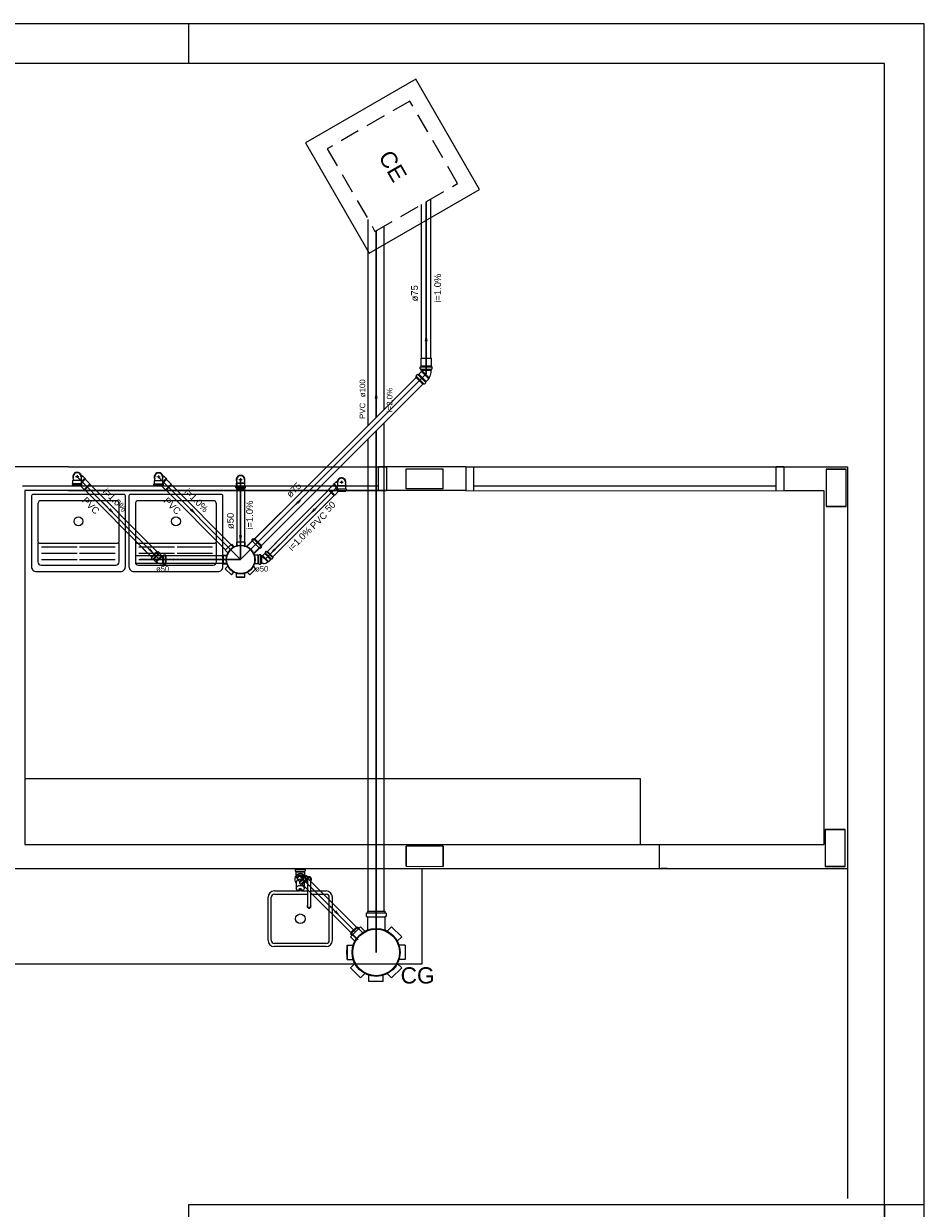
# Model space of a CAD drawing. Header units: millimetres. Extents: x 0 to 354, y 0 to 59.
# Tile 84 of 84: x 331 to 354, y 30 to 59. Entities that reach past the tile are written whole.
import ezdxf

# ---------------------------------------------------------------- set-up
doc = ezdxf.new("R2010")
doc.units = ezdxf.units.MM
doc.linetypes.add('DASHED', pattern=[0.75, 0.5, -0.25])
for name, color, linetype in [('A-SOLEIRA', 1, 'Continuous'), ('AR-COZ-MOB', 1, 'Continuous'), ('ESQUADRIAS', 2, 'Continuous')]:
    doc.layers.add(name, color=color, linetype=linetype)
for name, color, linetype, lineweight in [('CV-Sentido tubo', 32, 'Continuous', 20), ('CV-Seção tubo', 32, 'Continuous', 20), ('CV-Textos tubo', 1, 'Continuous', 20), ('CV-Tubos detalhe', 32, 'Continuous', 30), ('Simbolos', 3, 'Continuous', 20), ('Simbolos_int', 1, 'Continuous', 5), ('TQ-Sentido tubo', 32, 'Continuous', 20), ('TQ-Seção tubo', 32, 'Continuous', 20), ('TQ-Textos tubo', 1, 'Continuous', 20), ('TQ-Tubos detalhe', 32, 'Continuous', 30)]:
    doc.layers.add(name, color=color, linetype=linetype, lineweight=lineweight)
doc.styles.add('Arial', font='arial.ttf')
doc.styles.get("Standard").update_dxf_attribs({"font": 'arial.ttf'})
doc.dimstyles.get("Standard").update_dxf_attribs({"dimtxt": 0.18, "dimasz": 0.18, "dimexe": 0.18, "dimexo": 0.0625, "dimgap": 0.09, "dimtad": 0, "dimtih": 1, "dimtoh": 1, "dimdec": 4, "dimzin": 0, "dimdsep": 46, "dimtxsty": 'Standard', "dimcen": 0.09, "dimadec": 0, "dimazin": 0, "dimtfac": 1, "dimtdec": 4, "dimtofl": 0, "dimtmove": 0, "dimatfit": 3, "dimfxl": 1, "dimtolj": 1, "dimtzin": 0, "dimarcsym": 0})

# ---------------------------------------------------------------- blocks, each defined once
blk = doc.blocks.new('SAT13S_2')
at = {"linetype": 'ByBlock'}
blk.add_lwpolyline([(-26.5, -48.5), (26.5, -48.5, 0.414214), (29.5, -45.5), (29.5, -1, 0.414214), (28.5, 0), (-28.5, 0, 0.414214), (-29.5, -1), (-29.5, -45.5, 0.414214)], format="xyb", close=True, dxfattribs=at)
for points in [[(25.5, -27.69), (25.5, -6, 0.414214), (23.5, -4), (-23.5, -4, 0.414214), (-25.5, -6), (-25.5, -27.69)], [(-25.5, -27.84), (-25.5, -29.65, 0.414214), (-24.5, -30.65), (-23.25, -30.65), (23.1, -30.65), (24.5, -30.65, 0.414214), (25.5, -29.65), (25.5, -27.84)], [(-25.5, -30.5), (-25.5, -42.5, 0.414214), (-23.5, -44.5)], [(-23.5, -44.5), (23.5, -44.5, 0.414214), (25.5, -42.5), (25.5, -30.5, 0.414214)], [(-23.25, -33.03), (-0.9, -33.03, 0.414214)], [(-23.25, -37.03), (-0.9, -37.03, 0.414214)], [(0.75, -33.03), (23.1, -33.03, 0.414214)], [(0.75, -37.03), (23.1, -37.03, 0.414214)], [(-23.25, -41.03), (-0.9, -41.03, 0.414214)], [(0.75, -41.03), (23.1, -41.03, 0.414214)]]:
    blk.add_lwpolyline(points, format="xyb")
blk.add_circle((0, -17), 2.8)

msp = doc.modelspace()

# ---------------------------------------------------------------- linework, layer by layer
at = {"color": 1}
for p, q in [((335.6, 58.4), (335.6, 59.4)), ((332.5698, 48.2553), (330.8698, 48.2553)), ((332.5698, 48.2553), (330.8698, 48.2553)), ((332.5698, 48.2553), (340.5698, 48.2553)), ((342.5698, 48.2553), (340.3698, 48.2553)), ((340.3698, 47.6553), (340.3698, 48.2553)), ((340.5698, 48.2553), (340.5698, 47.6553)), ((341.0616, 48.2034), (341.9974, 48.2046)), ((341.0623, 47.6995), (341.0616, 48.2034)), ((341.998, 47.7007), (341.9974, 48.2046)), ((342.5698, 48.2512), (350.3698, 48.2553)), ((342.5698, 48.2512), (342.5698, 47.6512)), ((342.5698, 48.2512), (342.5698, 47.6512)), ((342.5698, 48.2512), (342.5698, 47.6512)), ((342.7698, 47.6512), (342.7698, 48.2512)), ((342.7698, 47.6512), (342.7698, 48.2512)), ((350.3698, 48.2553), (352.1698, 48.2553)), ((350.5698, 48.2553), (350.3698, 48.2553)), ((350.3698, 47.6553), (350.3698, 48.2553)), ((350.5698, 48.2553), (350.5698, 47.6553)), ((350.5698, 48.2553), (350.5698, 47.6553)), ((350.5698, 48.2553), (350.5698, 47.6553)), ((350.5698, 48.2553), (350.5698, 47.6553)), ((351.6298, 48.1953), (351.6286, 47.2595)), ((352.1336, 48.1946), (351.6298, 48.1953)), ((351.6298, 48.1953), (352.1336, 48.1946)), ((352.1324, 47.2589), (352.1336, 48.1946)), ((352.1698, 48.2553), (352.1698, 29.8553)), ((352.1698, 48.2553), (352.1698, 29.8553)), ((331.4182, 47.7753), (340.3698, 47.7753)), ((341.998, 47.7007), (341.0623, 47.6995)), ((342.7698, 47.7753), (350.3698, 47.7753)), ((342.5698, 47.6553), (331.4698, 47.6553)), ((331.4698, 47.6553), (331.4698, 38.7553)), ((332.5698, 47.6553), (340.5698, 47.6553)), ((342.5698, 47.6512), (350.5698, 47.6553)), ((350.5698, 47.6553), (351.5698, 47.6553)), ((351.5698, 47.6553), (351.5698, 38.7553)), ((351.6286, 47.2595), (352.1324, 47.2589)), ((352.1324, 47.2589), (351.6286, 47.2595)), ((331.4698, 38.7553), (347.6298, 38.7553)), ((341.0623, 38.711), (341.0616, 38.2071)), ((341.0616, 38.2071), (341.0623, 38.711)), ((341.998, 38.7098), (341.0623, 38.711)), ((341.9974, 38.2059), (341.998, 38.7098)), ((341.998, 38.7098), (341.9974, 38.2059)), ((330.8698, 38.1553), (347.6298, 38.1553)), ((341.0616, 38.2071), (341.9974, 38.2059)), ((353.1, 29.7), (354.1, 29.7))]:
    msp.add_line(p, q, dxfattribs=at)
at = {"color": 2}
msp.add_lwpolyline([(270, 59.4), (270, 0), (354.1, 0), (354.1, 59.4)], close=True, dxfattribs=at)
at = {"color": 6}
for points in [[(272.5, 58.4), (272.5, 1), (353.1, 1), (353.1, 58.4)], [(335.6, 1), (335.6, 29.7), (353.1, 29.7), (353.1, 1)]]:
    msp.add_lwpolyline(points, close=True, dxfattribs=at)
at = {"layer": 'A-SOLEIRA', "color": 1}
for p, q in [((351.6071, 39.1359), (351.6059, 38.2002)), ((352.111, 39.1353), (351.6071, 39.1359)), ((351.6071, 39.1359), (352.111, 39.1353)), ((352.1098, 38.1995), (352.111, 39.1353)), ((347.4298, 38.7553), (347.4298, 38.1553)), ((347.6298, 38.7553), (351.0298, 38.7553)), ((351.0298, 38.7553), (351.5698, 38.7553)), ((347.6298, 38.1553), (347.4698, 38.1553)), ((347.6298, 38.1553), (350.8298, 38.1553)), ((350.8298, 38.1553), (352.1698, 38.1553)), ((351.6059, 38.2002), (352.1098, 38.1995)), ((352.1098, 38.1995), (351.6059, 38.2002))]:
    msp.add_line(p, q, dxfattribs=at)
at = {"layer": 'AR-COZ-MOB'}
for p, q in [((338.3319, 37.8838), (338.3319, 37.8558)), ((338.6226, 37.9443), (338.4484, 37.9443)), ((338.4719, 37.8838), (338.4719, 37.8558)), ((338.5826, 37.8843), (338.5826, 37.2043)), ((338.6626, 37.8843), (338.6626, 37.2043)), ((337.7526, 37.5879), (338.3728, 37.5879)), ((338.3026, 37.8058), (338.3026, 37.6554)), ((338.4324, 37.5879), (338.5826, 37.5879)), ((338.5826, 37.8243), (338.4991, 37.8243)), ((338.5026, 37.8058), (338.5026, 37.6554)), ((338.6626, 37.5879), (339.0526, 37.5879)), ((337.5926, 36.3479), (337.5926, 37.4279)), ((337.6726, 36.3479), (337.6726, 37.4279)), ((337.7526, 37.5079), (338.5826, 37.5079)), ((338.6626, 37.5079), (339.0526, 37.5079)), ((339.1326, 36.3479), (339.1326, 37.4279)), ((339.2126, 36.3479), (339.2126, 37.4279)), ((339.0526, 36.2679), (337.7526, 36.2679)), ((339.0526, 36.1879), (337.7526, 36.1879))]:
    msp.add_line(p, q, dxfattribs=at)
msp.add_lwpolyline([(338.5026, 37.8058, 0.1332562), (338.4956, 37.8315, 0.1067563), (338.4733, 37.8558, 0.0828275), (338.4422, 37.8708, 0.0713517), (338.4026, 37.8765, 0.0713517), (338.363, 37.8708, 0.0828275), (338.3319, 37.8558, 0.1067563), (338.3095, 37.8315, 0.1332562), (338.3026, 37.8058, 0.1332562)], format="xyb", dxfattribs=at)
for points in [[(338.5026, 37.6554, -0.1332562), (338.4956, 37.6297, -0.1067563), (338.4733, 37.6054, -0.0828275), (338.4422, 37.5904, -0.0713517), (338.4026, 37.5847, -0.0713517), (338.363, 37.5904, -0.0828275), (338.3319, 37.6054, -0.1067563), (338.3095, 37.6297, -0.1332562), (338.3026, 37.6554, -0.1332562), (338.3095, 37.6811, -0.1067563), (338.3319, 37.7054, -0.0828275), (338.363, 37.7204, -0.0713517), (338.4026, 37.7261, -0.0713517), (338.4422, 37.7204, -0.0828275), (338.4733, 37.7054, -0.1067563), (338.4956, 37.6811, -0.1332562)], [(338.3726, 37.6254, -0.1332562), (338.3747, 37.6331, -0.1067563), (338.3814, 37.6404, -0.0828275), (338.3907, 37.6449, -0.0713517), (338.4026, 37.6466, -0.0713517), (338.4145, 37.6449, -0.0828275), (338.4238, 37.6404, -0.1067563), (338.4305, 37.6331, -0.1332562), (338.4326, 37.6254, -0.1332562), (338.4305, 37.6177, -0.1067563), (338.4238, 37.6104, -0.0828275), (338.4145, 37.6059, -0.0713517), (338.4026, 37.6042, -0.0713517), (338.3907, 37.6059, -0.0828275), (338.3814, 37.6104, -0.1067563), (338.3747, 37.6177, -0.1332562)]]:
    msp.add_lwpolyline(points, format="xyb", close=True, dxfattribs=at)
msp.add_circle((338.4026, 36.8879), 0.12, dxfattribs=at)
for centre, radius, start, end in [((338.4026, 37.8843), 0.14, 154.62307, 224.41531), ((338.4026, 37.8843), 0.14, 315.58469, 154.62307), ((338.4019, 37.8838), 0.07, 114.61998, 180), ((338.4019, 37.8838), 0.07, 0, 114.61998), ((338.6226, 37.8843), 0.06, 311.81031, 228.18969), ((338.6226, 37.8843), 0.04, 359.99979, 179.99979), ((337.7526, 37.4279), 0.16, 90, 180), ((339.0526, 37.4279), 0.16, 360, 90), ((337.7526, 37.4279), 0.08, 90, 180), ((339.0526, 37.4279), 0.08, 360, 90), ((338.6226, 37.2043), 0.05, 143.1301, 36.8699), ((338.6226, 37.2043), 0.04, 179.99988, 359.99988), ((337.7526, 36.3479), 0.16, 180, 270), ((337.7526, 36.3479), 0.08, 180, 270), ((339.0526, 36.3479), 0.08, 270, 360), ((339.0526, 36.3479), 0.16, 270, 360), ((339.0526, 36.3479), 0.08, 270, 360)]:
    msp.add_arc(centre, radius, start, end, dxfattribs=at)
at = {"layer": 'CV-Seção tubo'}
for p, q in [((341.45, 50.9869), (341.45, 54.8515)), ((341.69, 50.9869), (341.69, 54.99)), ((337.2649, 46.4543), (341.3304, 50.52)), ((337.4347, 46.2851), (341.5006, 50.3501)), ((337.9112, 47.102), (337.0514, 46.241)), ((338.0812, 46.9319), (337.2214, 46.0709)), ((334.4437, 46.2039), (334.6581, 45.9898)), ((334.5795, 46.3402), (334.7938, 46.1261)), ((337.7914, 46.341), (337.577, 46.1269)), ((337.9271, 46.2047), (337.7128, 45.9906)), ((334.5723, 45.9207), (336.901, 45.9207)), ((338.5914, 37.9007), (339.8638, 36.6301)), ((338.4496, 37.7591), (339.8562, 36.3545))]:
    msp.add_line(p, q, dxfattribs=at)
at = {"layer": 'CV-Tubos detalhe'}
for p, q in [((341.57, 50.5897), (341.57, 54.9207)), ((336.9018, 45.9215), (341.57, 50.5897)), ((338.1598, 47.1795), (336.901, 45.9207)), ((334.2871, 46.4967), (334.8631, 45.9207)), ((338.0838, 46.4975), (337.5078, 45.9215)), ((338.3851, 37.9663), (339.7925, 36.5588))]:
    msp.add_line(p, q, dxfattribs=at)
at = {"layer": 'ESQUADRIAS'}
for p, q in [((331.4698, 40.4167), (346.9534, 40.4167)), ((346.9534, 40.4167), (346.9534, 38.7553)), ((341.4698, 35.7562), (341.4698, 38.1553)), ((330.8698, 35.7562), (341.4698, 35.7562))]:
    msp.add_line(p, q, dxfattribs=at)
at = {"layer": 'Simbolos'}
for p, q in [((341.4392, 50.7997), (341.4392, 50.9869)), ((341.7008, 50.7997), (341.7008, 50.9869)), ((341.4176, 50.7229), (341.4176, 50.7649)), ((341.4212, 50.7697), (341.4344, 50.7709)), ((341.4212, 50.7181), (341.4356, 50.7145)), ((341.4392, 50.7985), (341.4392, 50.7997)), ((341.4392, 50.7757), (341.4392, 50.7985)), ((341.4392, 50.6893), (341.4392, 50.7097)), ((341.4392, 50.6893), (341.7008, 50.6893)), ((341.4487, 50.6497), (341.4487, 50.6893)), ((341.6922, 50.6293), (341.6913, 50.6893)), ((341.7008, 50.7985), (341.7008, 50.7997)), ((341.7008, 50.7757), (341.7008, 50.7985)), ((341.7008, 50.6893), (341.7008, 50.7097)), ((341.7188, 50.7181), (341.7044, 50.7145)), ((341.7188, 50.7697), (341.7056, 50.7709)), ((341.7224, 50.7229), (341.7224, 50.7649)), ((341.3061, 50.5105), (341.3205, 50.5249)), ((341.4911, 50.3257), (341.3061, 50.5105)), ((341.3138, 50.5441), (341.3214, 50.5309)), ((341.3147, 50.5501), (341.3443, 50.5801)), ((341.3503, 50.5801), (341.3604, 50.5717)), ((341.3672, 50.5717), (341.3833, 50.5885)), ((341.3833, 50.5885), (341.441, 50.6461)), ((341.441, 50.6461), (341.4435, 50.6449)), ((341.5302, 50.3341), (341.5598, 50.3641)), ((341.5521, 50.3869), (341.5683, 50.4025)), ((341.5607, 50.3701), (341.5521, 50.3797)), ((341.5683, 50.4025), (341.6261, 50.4613)), ((341.6252, 50.4733), (341.6336, 50.4817)), ((341.6261, 50.4613), (341.6252, 50.4733)), ((341.6336, 50.4817), (341.6396, 50.4781)), ((341.6396, 50.4781), (341.649, 50.4865)), ((341.6447, 50.4925), (341.649, 50.4865)), ((341.4911, 50.3257), (341.5056, 50.3401)), ((341.5242, 50.3329), (341.5115, 50.3413)), ((332.6904, 48.0069), (332.6903, 47.9601)), ((332.8884, 48.0064), (332.8883, 47.9596)), ((332.8921, 48.0436), (332.9196, 48.0159)), ((332.928, 48.0159), (332.9196, 48.0159)), ((332.9783, 47.9653), (332.928, 48.0159)), ((334.7389, 47.9988), (334.7388, 47.952)), ((334.9369, 47.9983), (334.9368, 47.9515)), ((334.9406, 48.0355), (334.9681, 48.0078)), ((334.9765, 48.0078), (334.9681, 48.0078)), ((335.0268, 47.9573), (334.9765, 48.0078)), ((332.6683, 47.8077), (332.6684, 47.8305)), ((332.6719, 47.8029), (332.6791, 47.8005)), ((332.6732, 47.8353), (332.6792, 47.8353)), ((332.6826, 47.7813), (332.6827, 47.7957)), ((332.895, 47.7808), (332.6826, 47.7813)), ((332.6828, 47.8401), (332.683, 47.9085)), ((332.683, 47.9085), (332.6902, 47.9157)), ((332.6903, 47.9601), (332.6902, 47.9157)), ((332.9914, 47.9438), (332.8471, 47.8)), ((332.8471, 47.8), (332.962, 47.6843)), ((332.8883, 47.9596), (332.8882, 47.9152)), ((332.8954, 47.9079), (332.8882, 47.9152)), ((332.895, 47.7808), (332.8951, 47.7952)), ((332.9987, 47.9509), (332.8952, 47.8479)), ((332.8952, 47.8395), (332.8954, 47.9079)), ((332.9059, 47.8023), (332.8987, 47.7999)), ((332.9048, 47.8347), (332.8988, 47.8347)), ((332.9095, 47.8071), (332.9096, 47.8299)), ((332.962, 47.6843), (332.9812, 47.6732)), ((332.9855, 47.9653), (332.9783, 47.9653)), ((332.9987, 47.9509), (332.9855, 47.9653)), ((332.9914, 47.9438), (333.1063, 47.8282)), ((333.1063, 47.8282), (333.1171, 47.8086)), ((334.7168, 47.7997), (334.7168, 47.8225)), ((334.7204, 47.7949), (334.7275, 47.7925)), ((334.7216, 47.8273), (334.7276, 47.8273)), ((334.7311, 47.7732), (334.7311, 47.7876)), ((334.9435, 47.7727), (334.7311, 47.7732)), ((334.7312, 47.832), (334.7314, 47.9004)), ((334.7314, 47.9004), (334.7386, 47.9076)), ((334.7388, 47.952), (334.7386, 47.9076)), ((335.0399, 47.9358), (334.8955, 47.7919)), ((334.8955, 47.7919), (335.0104, 47.6762)), ((334.9368, 47.9515), (334.9366, 47.9071)), ((334.9438, 47.8999), (334.9366, 47.9071)), ((334.9435, 47.7727), (334.9435, 47.7871)), ((334.9436, 47.8315), (334.9438, 47.8999)), ((335.0471, 47.9428), (334.9437, 47.8399)), ((334.9544, 47.7943), (334.9471, 47.7919)), ((334.9532, 47.8267), (334.9472, 47.8267)), ((334.958, 47.7991), (334.958, 47.8219)), ((335.0104, 47.6762), (335.0296, 47.6651)), ((335.034, 47.9573), (335.0268, 47.9573)), ((335.0471, 47.9428), (335.034, 47.9573)), ((335.0399, 47.9358), (335.1548, 47.8201)), ((335.1548, 47.8201), (335.1656, 47.8006)), ((336.7792, 47.732), (336.7793, 47.7548)), ((336.7828, 47.7272), (336.79, 47.7248)), ((336.7841, 47.7596), (336.7901, 47.7596)), ((336.7936, 47.7056), (336.7936, 47.72)), ((337.006, 47.7051), (336.7936, 47.7056)), ((336.7937, 47.7644), (336.7939, 47.8328)), ((336.7939, 47.8328), (336.8011, 47.84)), ((336.7982, 47.8399), (336.7977, 47.6768)), ((336.7977, 47.6768), (336.8034, 47.6555)), ((337.002, 47.8395), (336.7982, 47.8399)), ((336.8012, 47.8844), (336.8011, 47.84)), ((336.8014, 47.9312), (336.8012, 47.8844)), ((337.002, 47.8395), (336.8662, 47.8398)), ((337.0015, 47.6765), (336.9953, 47.6551)), ((336.9992, 47.8839), (336.9991, 47.8395)), ((337.0063, 47.8322), (336.9991, 47.8395)), ((336.9994, 47.9307), (336.9992, 47.8839)), ((337.002, 47.8395), (337.0015, 47.6765)), ((337.006, 47.7051), (337.006, 47.7195)), ((337.0061, 47.7638), (337.0063, 47.8322)), ((337.0168, 47.7266), (337.0096, 47.7242)), ((337.0157, 47.759), (337.0097, 47.759)), ((337.0204, 47.7314), (337.0205, 47.7542)), ((339.1239, 47.6887), (339.1131, 47.6692)), ((339.2388, 47.8044), (339.1239, 47.6887)), ((339.2316, 47.8115), (339.2447, 47.8259)), ((339.2316, 47.8115), (339.335, 47.7085)), ((339.2388, 47.8044), (339.3832, 47.6605)), ((339.2447, 47.8259), (339.2519, 47.8259)), ((339.2519, 47.8259), (339.3022, 47.8765)), ((339.3022, 47.8765), (339.3106, 47.8765)), ((339.3381, 47.9041), (339.3106, 47.8765)), ((339.3207, 47.6677), (339.3207, 47.6905)), ((339.3255, 47.6953), (339.3315, 47.6953)), ((339.3349, 47.7685), (339.3421, 47.7758)), ((339.335, 47.7001), (339.3349, 47.7685)), ((339.3418, 47.867), (339.3419, 47.8202)), ((339.3419, 47.8202), (339.3421, 47.7758)), ((339.5398, 47.8675), (339.5399, 47.8207)), ((339.5399, 47.8207), (339.5401, 47.7763)), ((339.5473, 47.7691), (339.5401, 47.7763)), ((339.5474, 47.7007), (339.5473, 47.7691)), ((339.5571, 47.6959), (339.5511, 47.6959)), ((339.5619, 47.6683), (339.5619, 47.6911)), ((339.2682, 47.5449), (339.2491, 47.5338)), ((339.3832, 47.6605), (339.2682, 47.5449)), ((339.3243, 47.6629), (339.3316, 47.6605)), ((339.3352, 47.6413), (339.3352, 47.6557)), ((339.3352, 47.6413), (339.5476, 47.6419)), ((339.5476, 47.6419), (339.5476, 47.6563)), ((339.5583, 47.6635), (339.5512, 47.6611)), ((336.6678, 46.3079), (336.5154, 46.1555)), ((336.6678, 46.3079), (336.7338, 46.2419)), ((336.7938, 46.3607), (336.7938, 46.2671)), ((337.0098, 46.3607), (336.7938, 46.3607)), ((337.0098, 46.3607), (337.0098, 46.2671)), ((337.1877, 46.3924), (337.0477, 46.2524)), ((337.1792, 46.4094), (337.1877, 46.3992)), ((337.2098, 46.445), (337.1801, 46.4153)), ((337.2157, 46.4459), (337.2285, 46.4382)), ((337.3727, 46.2074), (337.2327, 46.0674)), ((337.2488, 46.4535), (337.2344, 46.4391)), ((337.4338, 46.2685), (337.2488, 46.4535)), ((337.3897, 46.1989), (337.3795, 46.2074)), ((337.4253, 46.2295), (337.3956, 46.1998)), ((337.4262, 46.2354), (337.4185, 46.2482)), ((337.4338, 46.2685), (337.4194, 46.2541)), ((334.6519, 45.984), (334.7999, 46.1319)), ((334.6519, 45.984), (334.6635, 45.9725)), ((334.6581, 45.9572), (334.6642, 45.9677)), ((334.6587, 45.9524), (334.6825, 45.9284)), ((334.6872, 45.9284), (334.6954, 45.9351)), ((334.7008, 45.9351), (334.7137, 45.9216)), ((334.7137, 45.9216), (334.7599, 45.8756)), ((334.7999, 46.1319), (334.8115, 46.1204)), ((334.8264, 46.1261), (334.8162, 46.1194)), ((334.8312, 46.1252), (334.8549, 46.1012)), ((334.8556, 46.0964), (334.8488, 46.0887)), ((334.8488, 46.0829), (334.8617, 46.0704)), ((334.8617, 46.0704), (334.9079, 46.0234)), ((334.9079, 46.0234), (334.9072, 46.0215)), ((334.9113, 46.0176), (334.9425, 46.0176)), ((334.9425, 45.816), (334.9425, 46.0253)), ((334.9425, 46.0253), (334.9588, 46.0253)), ((334.9655, 46.0397), (334.9626, 46.0282)), ((334.9694, 46.0426), (335.003, 46.0426)), ((335.0068, 46.0397), (335.0078, 46.0292)), ((335.0116, 46.0253), (335.0298, 46.0253)), ((336.4626, 46.0295), (336.4626, 45.8135)), ((336.4626, 46.0295), (336.5562, 46.0295)), ((336.5154, 46.1555), (336.5814, 46.0895)), ((337.341, 46.0295), (337.2474, 46.0295)), ((337.341, 46.0261), (337.34, 46.0261)), ((337.341, 46.0295), (337.341, 45.8135)), ((337.3592, 46.0261), (337.341, 46.0261)), ((337.364, 46.0405), (337.3631, 46.0299)), ((337.4015, 46.0434), (337.3679, 46.0434)), ((337.4053, 46.0405), (337.4082, 46.029)), ((337.4283, 46.0261), (337.412, 46.0261)), ((337.4283, 45.8168), (337.4283, 46.0261)), ((337.4596, 46.0184), (337.4283, 46.0184)), ((337.5091, 46.0712), (337.463, 46.0242)), ((337.463, 46.0242), (337.4636, 46.0223)), ((337.522, 46.0837), (337.5091, 46.0712)), ((337.5152, 46.0971), (337.522, 46.0895)), ((337.5397, 46.1259), (337.5159, 46.1019)), ((337.5444, 46.1269), (337.5546, 46.1202)), ((337.5709, 46.1327), (337.5593, 46.1211)), ((337.7189, 45.9848), (337.5709, 46.1327)), ((337.6571, 45.9224), (337.6109, 45.8763)), ((337.67, 45.9359), (337.6571, 45.9224)), ((337.6836, 45.9291), (337.6754, 45.9359)), ((337.7121, 45.9531), (337.6883, 45.9291)), ((337.7128, 45.9579), (337.7067, 45.9685)), ((337.7189, 45.9848), (337.7073, 45.9733)), ((334.7599, 45.8756), (334.7701, 45.8765)), ((334.7701, 45.8765), (334.7769, 45.8698)), ((334.7769, 45.8698), (334.7735, 45.865)), ((334.7735, 45.865), (334.7809, 45.8573)), ((334.7857, 45.8612), (334.7809, 45.8573)), ((334.8943, 45.8228), (334.9425, 45.8237)), ((334.9425, 45.816), (334.9588, 45.816)), ((334.9655, 45.8016), (334.9626, 45.8132)), ((334.9694, 45.7988), (335.003, 45.7988)), ((335.0068, 45.8016), (335.0078, 45.8122)), ((335.0116, 45.816), (335.0298, 45.816)), ((335.0298, 45.816), (335.0308, 45.816)), ((336.4626, 45.8135), (336.5562, 45.8135)), ((336.5154, 45.6875), (336.5814, 45.7535)), ((336.5154, 45.6875), (336.6678, 45.5351)), ((336.6678, 45.5351), (336.7338, 45.6011)), ((337.1358, 45.5351), (337.0698, 45.6011)), ((337.1358, 45.5351), (337.2882, 45.6875)), ((337.2882, 45.6875), (337.2222, 45.7535)), ((337.341, 45.8135), (337.2474, 45.8135)), ((337.341, 45.8168), (337.34, 45.8168)), ((337.3592, 45.8168), (337.341, 45.8168)), ((337.364, 45.8024), (337.3631, 45.813)), ((337.4015, 45.7995), (337.3679, 45.7995)), ((337.4053, 45.8024), (337.4082, 45.8139)), ((337.4283, 45.8168), (337.412, 45.8168)), ((337.4765, 45.8235), (337.4283, 45.8245)), ((337.5851, 45.8619), (337.5899, 45.8581)), ((337.5974, 45.8658), (337.5899, 45.8581)), ((337.6008, 45.8773), (337.594, 45.8706)), ((337.594, 45.8706), (337.5974, 45.8658)), ((337.6109, 45.8763), (337.6008, 45.8773)), ((336.7938, 45.4823), (336.7938, 45.5759)), ((336.7938, 45.4823), (337.0098, 45.4823)), ((337.0098, 45.4823), (336.7938, 45.4823)), ((337.0098, 45.4823), (337.0098, 45.5759)), ((338.2891, 38.1553), (338.5071, 38.1553)), ((338.2891, 38.1553), (338.2891, 38.1383)), ((338.5071, 38.1553), (338.5071, 38.1383)), ((338.2711, 38.1273), (338.2711, 38.0923)), ((338.2741, 38.1313), (338.2861, 38.1343)), ((338.2741, 38.0883), (338.2851, 38.0873)), ((338.2891, 38.0833), (338.2891, 38.0643)), ((338.2891, 38.0643), (338.2891, 37.9963)), ((338.2891, 37.9963), (338.2971, 37.9893)), ((338.2971, 37.9793), (338.2911, 37.9783)), ((338.2911, 37.9783), (338.2911, 37.9673)), ((338.2971, 37.9663), (338.2911, 37.9673)), ((338.2971, 37.9893), (338.2971, 37.9793)), ((338.3491, 37.8583), (338.3851, 37.8233)), ((338.3795, 37.8173), (338.5336, 37.9723)), ((338.5071, 37.9963), (338.5051, 37.9953)), ((338.5051, 37.9893), (338.5281, 37.9663)), ((338.5071, 38.0833), (338.5071, 38.0643)), ((338.5071, 38.0643), (338.5071, 37.9963)), ((338.5221, 38.1313), (338.5101, 38.1343)), ((338.5221, 38.0883), (338.5111, 38.0873)), ((338.5251, 38.1273), (338.5251, 38.0923)), ((338.5336, 37.9723), (338.5457, 37.9603)), ((338.5612, 37.9653), (338.5506, 37.9593)), ((338.5662, 37.9643), (338.5909, 37.9403)), ((338.5916, 37.9353), (338.5845, 37.9263)), ((338.5845, 37.9213), (338.598, 37.9073)), ((338.598, 37.9073), (338.5987, 37.9073)), ((338.3795, 37.8173), (338.3915, 37.8053)), ((338.3858, 37.7903), (338.3922, 37.8003)), ((338.3866, 37.7853), (338.4113, 37.7603)), ((338.4163, 37.7593), (338.4247, 37.7673)), ((338.4304, 37.7673), (338.4438, 37.7533)), ((338.4438, 37.7533), (338.4445, 37.7523)), ((340.0555, 37.0218), (340.0555, 36.9518)), ((340.0615, 37.0298), (340.0855, 37.0358)), ((340.0915, 37.0778), (340.5275, 37.0778)), ((340.0915, 37.0778), (340.0915, 37.0438)), ((340.5275, 37.0778), (340.5275, 37.0438)), ((340.5575, 37.0298), (340.5335, 37.0358)), ((340.5635, 37.0218), (340.5635, 36.9518)), ((339.6655, 36.4318), (339.9195, 36.6858)), ((339.8208, 36.6847), (339.6666, 36.5305)), ((339.8208, 36.6847), (339.8328, 36.6726)), ((339.8484, 36.6783), (339.8378, 36.6719)), ((339.8533, 36.6776), (339.8781, 36.6528)), ((339.8788, 36.6479), (339.8717, 36.6394)), ((339.9195, 36.6858), (340.0295, 36.5758)), ((340.0615, 36.9438), (340.0835, 36.9418)), ((340.0915, 36.9338), (340.0915, 36.6038)), ((340.5275, 36.9338), (340.5275, 36.6038)), ((340.5575, 36.9438), (340.5355, 36.9418)), ((340.6995, 36.6858), (340.5895, 36.5758)), ((340.6995, 36.6858), (340.9535, 36.4318)), ((339.6655, 36.4318), (339.7755, 36.3218)), ((339.6666, 36.5305), (339.6787, 36.5185)), ((339.673, 36.5029), (339.6794, 36.5135)), ((339.6737, 36.498), (339.6985, 36.4732)), ((339.7034, 36.4725), (339.7119, 36.4796)), ((339.7176, 36.4796), (339.8342, 36.3629)), ((339.8717, 36.6338), (339.9884, 36.5171)), ((340.9535, 36.4318), (340.8435, 36.3218)), ((339.5775, 35.8618), (339.5761, 36.1065)), ((339.5775, 36.2218), (339.7335, 36.2218)), ((339.5775, 35.8618), (339.5775, 36.2218)), ((339.5775, 36.2218), (339.5775, 35.8618)), ((341.0415, 36.2218), (340.8855, 36.2218)), ((341.0415, 36.2218), (341.0415, 35.8618)), ((339.5775, 35.8618), (339.7335, 35.8618)), ((339.6655, 35.6518), (339.7755, 35.7618)), ((340.9535, 35.6518), (340.8435, 35.7618)), ((341.0415, 35.8618), (340.8855, 35.8618)), ((339.9195, 35.3978), (339.6655, 35.6518)), ((339.9195, 35.3978), (340.0295, 35.5078)), ((340.1295, 35.3098), (340.1295, 35.4658)), ((340.4895, 35.3098), (340.4895, 35.4658)), ((340.6995, 35.3978), (340.5895, 35.5078)), ((340.9535, 35.6518), (340.6995, 35.3978)), ((340.4895, 35.3098), (340.1295, 35.3098))]:
    msp.add_line(p, q, dxfattribs=at)
at = {"layer": 'Simbolos', "linetype": 'Continuous'}
msp.add_lwpolyline([(338.5366, 56.4014), (340.1371, 53.6293), (342.9093, 55.2298), (341.3088, 58.0019), (338.5366, 56.4014)], close=True, dxfattribs=at)
at = {"layer": 'Simbolos'}
for centre, radius in [((336.9018, 45.9215), 0.3624), ((340.3095, 36.0418), 0.604)]:
    msp.add_circle(centre, radius, dxfattribs=at)
for centre, radius, start, end in [((341.4224, 50.7649), 0.0048, 95, 180), ((341.4224, 50.7229), 0.0048, 180, 255), ((341.4344, 50.7757), 0.0048, 275, 360), ((341.4344, 50.7097), 0.0048, 360, 75), ((341.7056, 50.7757), 0.0048, 180, 264.99999), ((341.7056, 50.7097), 0.0048, 105, 180), ((341.7176, 50.7649), 0.0048, 360, 85), ((341.7176, 50.7229), 0.0048, 285, 360), ((341.318, 50.5465), 0.0048, 135, 210.0001), ((341.3172, 50.5285), 0.0048, 315, 30), ((341.3477, 50.5765), 0.0048, 50, 135), ((341.3639, 50.5753), 0.0048, 229.9999, 315), ((341.4435, 50.6497), 0.0048, 269.99999, 360), ((341.5556, 50.3833), 0.0048, 135, 220.0001), ((341.5565, 50.3677), 0.0048, 315, 40), ((341.4648, 50.6305), 0.2271, 322.602, 359.556), ((341.5089, 50.3365), 0.0048, 60, 135), ((341.5267, 50.3377), 0.0048, 239.9999, 315), ((332.79, 48.0066), 0.0988, 359.85355, 179.85361), ((334.8385, 47.9986), 0.0988, 359.85355, 179.85361), ((336.901, 47.9309), 0.0988, 359.85355, 179.85361), ((332.6731, 47.8077), 0.0048, 179.85361, 254.85361), ((332.6732, 47.8305), 0.0048, 94.85361, 179.85361), ((332.678, 47.8401), 0.0048, 274.85371, 359.85355), ((332.6779, 47.7957), 0.0048, 359.85355, 74.85361), ((332.8999, 47.7951), 0.0048, 104.85361, 179.85361), ((332.9, 47.8395), 0.0048, 179.85361, 264.85371), ((332.9048, 47.8299), 0.0048, 359.85355, 84.85361), ((332.9047, 47.8071), 0.0048, 284.85371, 359.85355), ((334.7216, 47.8225), 0.0048, 94.85361, 179.85361), ((334.7216, 47.7997), 0.0048, 179.85361, 254.85361), ((334.7264, 47.8321), 0.0048, 274.85371, 359.85355), ((334.7263, 47.7877), 0.0048, 359.85355, 74.85361), ((334.9483, 47.7871), 0.0048, 104.85361, 179.85361), ((334.9484, 47.8315), 0.0048, 179.85361, 264.85371), ((334.9532, 47.8219), 0.0048, 359.85355, 84.85361), ((334.9532, 47.7991), 0.0048, 284.85371, 359.85355), ((336.784, 47.732), 0.0048, 179.85361, 254.85361), ((336.7841, 47.7548), 0.0048, 94.85361, 179.85361), ((336.7889, 47.7644), 0.0048, 274.85371, 359.85355), ((336.7888, 47.72), 0.0048, 359.85355, 74.85361), ((337.0108, 47.7194), 0.0048, 104.85361, 179.85361), ((337.0109, 47.7638), 0.0048, 179.85361, 264.85371), ((337.0157, 47.7542), 0.0048, 359.85355, 84.85361), ((337.0156, 47.7314), 0.0048, 284.85371, 359.85355), ((339.3255, 47.6905), 0.0048, 95.14639, 180.14645), ((339.3302, 47.7001), 0.0048, 275.14629, 0.14639), ((339.4402, 47.8672), 0.0988, 0.14639, 180.14645), ((339.5522, 47.7007), 0.0048, 180.14645, 265.14629), ((339.5571, 47.6911), 0.0048, 0.14639, 85.14639), ((339.3255, 47.6677), 0.0048, 180.14645, 255.14629), ((339.3304, 47.6557), 0.0048, 0.14639, 75.14639), ((339.5524, 47.6563), 0.0048, 105.14639, 180.14645), ((339.5571, 47.6683), 0.0048, 285.14639, 0.14639), ((337.1835, 46.4119), 0.0048, 135, 220), ((337.1843, 46.3958), 0.0048, 315, 40), ((337.2132, 46.4416), 0.0048, 60, 135), ((337.231, 46.4425), 0.0048, 240, 315), ((337.3761, 46.204), 0.0048, 50, 135), ((337.3922, 46.2032), 0.0048, 230, 315), ((337.4228, 46.2507), 0.0048, 135, 210), ((337.4219, 46.2329), 0.0048, 315, 30), ((334.6614, 45.9552), 0.00384, 149.9996, 225), ((334.6608, 45.9696), 0.00384, 330, 45), ((334.6852, 45.9312), 0.00384, 225, 310), ((334.6981, 45.9322), 0.00384, 45, 129.9996), ((334.8142, 46.1232), 0.00384, 225, 300), ((334.8284, 46.1223), 0.00384, 45, 119.9996), ((334.8515, 46.0858), 0.00384, 139.9996, 225), ((334.8522, 46.0983), 0.00384, 320, 45), ((334.9113, 46.0215), 0.00384, 179.9996, 270), ((334.9588, 46.0292), 0.00384, 270, 345), ((334.9694, 46.0388), 0.00384, 90, 165), ((335.003, 46.0388), 0.00384, 5, 90), ((335.0116, 46.0292), 0.00384, 185, 270), ((337.3592, 46.0299), 0.00384, 270, 355), ((337.3679, 46.0395), 0.00384, 90, 175), ((337.4015, 46.0395), 0.00384, 15, 90), ((337.412, 46.0299), 0.00384, 195, 270), ((337.4596, 46.0223), 0.00384, 270, 0.0004), ((337.5186, 46.0991), 0.00384, 135, 220), ((337.5193, 46.0866), 0.00384, 315, 40.0004), ((337.5424, 46.1231), 0.00384, 60.0004, 135), ((337.5566, 46.124), 0.00384, 240, 315), ((337.6727, 45.933), 0.00384, 50.0004, 135), ((337.6856, 45.932), 0.00384, 230, 315), ((337.71, 45.9704), 0.00384, 135, 210), ((337.7094, 45.956), 0.00384, 315, 30.0004), ((334.8957, 46.0052), 0.1817, 232.602, 269.555), ((334.9588, 45.8122), 0.00384, 15, 90), ((334.9694, 45.8026), 0.00384, 195, 270), ((335.003, 45.8026), 0.00384, 270, 355), ((335.0116, 45.8122), 0.00384, 90, 175), ((337.3592, 45.813), 0.00384, 5, 90), ((337.3679, 45.8034), 0.00384, 185, 270), ((337.4015, 45.8034), 0.00384, 270, 345), ((337.412, 45.813), 0.00384, 90, 165), ((337.4752, 46.0059), 0.1817, 270.445, 307.398), ((338.2851, 38.1383), 0.004, 285, 0), ((338.5111, 38.1383), 0.004, 180, 255), ((338.2751, 38.1273), 0.004, 105, 180), ((338.2751, 38.0923), 0.004, 180, 265), ((338.2851, 38.0833), 0.004, 0, 85), ((338.4841, 37.9913), 0.1893, 187.6023, 224.556), ((338.5081, 37.9923), 0.004, 135, 225), ((338.5111, 38.0833), 0.004, 95, 180), ((338.5211, 38.0923), 0.004, 275, 0), ((338.5211, 38.1273), 0.004, 0, 75), ((338.5485, 37.9623), 0.004, 225, 300), ((338.5633, 37.9623), 0.004, 45, 119.9996), ((338.5874, 37.9233), 0.004, 139.9996, 225), ((338.5881, 37.9373), 0.004, 320, 45), ((338.3894, 37.7883), 0.004, 149.9996, 225), ((338.3887, 37.8033), 0.004, 330, 45), ((338.4141, 37.7633), 0.004, 225, 310), ((338.4276, 37.7643), 0.004, 45, 129.9996), ((340.0635, 37.0218), 0.008, 105, 180), ((340.0635, 36.9518), 0.008, 180, 265), ((340.0835, 37.0438), 0.008, 285, 0), ((340.5355, 37.0438), 0.008, 180, 255), ((340.5555, 36.9518), 0.008, 275, 0), ((340.5555, 37.0218), 0.008, 0, 75), ((339.8356, 36.6755), 0.004, 225, 300), ((339.8505, 36.6748), 0.004, 45, 120), ((339.8752, 36.65), 0.004, 320, 45), ((340.0835, 36.9338), 0.008, 0, 85), ((340.5355, 36.9338), 0.008, 95, 180), ((339.6765, 36.5008), 0.004, 150, 225), ((339.6758, 36.5157), 0.004, 330, 45), ((339.7013, 36.4761), 0.004, 225, 310), ((339.7147, 36.4768), 0.004, 45, 130), ((339.8745, 36.6366), 0.004, 140, 225)]:
    msp.add_arc(centre, radius, start, end, dxfattribs=at)
at = {"layer": 'Simbolos_int'}
for p, q in [((341.4392, 50.9869), (341.7008, 50.9869)), ((341.4392, 50.7985), (341.7008, 50.7985)), ((341.4392, 50.7721), (341.7008, 50.7721)), ((341.4392, 50.7133), (341.7008, 50.7133)), ((341.6336, 50.4817), (341.4479, 50.6677)), ((341.6447, 50.4925), (341.4487, 50.6893)), ((341.4487, 50.6893), (341.6913, 50.6893)), ((341.5081, 50.3425), (341.3231, 50.5273)), ((341.5488, 50.3833), (341.3639, 50.5681)), ((341.5683, 50.4025), (341.3833, 50.5885)), ((341.6252, 50.4733), (341.4487, 50.6497)), ((332.8296, 48.0065), (332.7468, 48.0067)), ((332.7901, 48.045), (332.7899, 47.9754)), ((332.9196, 48.0159), (332.898, 47.9943)), ((334.8781, 47.9985), (334.7953, 47.9987)), ((334.8386, 48.037), (334.8384, 47.9674)), ((334.9681, 48.0078), (334.9464, 47.9863)), ((332.6827, 47.8005), (332.8951, 47.8)), ((332.6828, 47.8365), (332.8952, 47.8359)), ((332.6902, 47.9157), (332.8882, 47.9152)), ((332.9783, 47.9653), (332.8953, 47.8815)), ((333.1063, 47.8282), (332.962, 47.6843)), ((333.1171, 47.8086), (332.9812, 47.6732)), ((334.7311, 47.7924), (334.9435, 47.7919)), ((334.7312, 47.8284), (334.9436, 47.8279)), ((334.7386, 47.9076), (334.9366, 47.9071)), ((335.0268, 47.9573), (334.9438, 47.8735)), ((335.1548, 47.8201), (335.0104, 47.6762)), ((335.1656, 47.8006), (335.0296, 47.6651)), ((336.7936, 47.7248), (337.006, 47.7243)), ((336.7937, 47.7608), (337.0061, 47.7602)), ((337.0015, 47.6765), (336.7977, 47.6768)), ((336.8011, 47.84), (336.9991, 47.8395)), ((336.9406, 47.9308), (336.8578, 47.931)), ((336.9011, 47.9693), (336.9009, 47.8997)), ((339.1239, 47.6887), (339.2682, 47.5449)), ((339.2519, 47.8259), (339.3349, 47.7421)), ((339.3106, 47.8765), (339.3323, 47.8549)), ((339.5475, 47.6971), (339.3351, 47.6965)), ((339.5401, 47.7763), (339.3421, 47.7758)), ((339.4006, 47.8671), (339.4834, 47.8673)), ((339.4401, 47.9056), (339.4403, 47.836)), ((336.9953, 47.6551), (336.8034, 47.6555)), ((339.1131, 47.6692), (339.2491, 47.5338)), ((339.5476, 47.6611), (339.3352, 47.6605)), ((337.3753, 46.21), (337.1903, 46.3949)), ((337.4168, 46.2515), (337.2319, 46.4365)), ((337.2486, 46.4533), (337.4334, 46.2683)), ((334.6655, 45.9706), (334.8135, 46.1184)), ((334.6981, 45.938), (334.8461, 46.0858)), ((334.7137, 45.9216), (334.8617, 46.0704)), ((334.7701, 45.8765), (334.9113, 46.0176)), ((334.7769, 45.8698), (334.9255, 46.0186)), ((334.7857, 45.8612), (334.9425, 46.0176)), ((334.9425, 46.0176), (334.9425, 45.8237)), ((334.9617, 45.816), (334.9617, 46.0253)), ((335.0087, 45.816), (335.0087, 46.0253)), ((335.0298, 45.816), (335.0298, 46.0253)), ((337.341, 45.8168), (337.341, 46.0261)), ((337.3621, 45.8168), (337.3621, 46.0261)), ((337.4091, 45.8168), (337.4091, 46.0261)), ((337.5851, 45.8619), (337.4283, 46.0184)), ((337.4283, 46.0184), (337.4283, 45.8245)), ((337.594, 45.8706), (337.4453, 46.0194)), ((337.6008, 45.8773), (337.4596, 46.0184)), ((337.6571, 45.9224), (337.5091, 46.0712)), ((337.6727, 45.9387), (337.5247, 46.0866)), ((337.7053, 45.9714), (337.5573, 46.1192)), ((338.2891, 38.1353), (338.5071, 38.1353)), ((338.2891, 38.0873), (338.5071, 38.0873)), ((338.2891, 38.0643), (338.5071, 38.0643)), ((338.2971, 37.9893), (338.5051, 37.9893)), ((338.2971, 37.9793), (338.5161, 37.9793)), ((338.2971, 37.9663), (338.5281, 37.9663)), ((338.5281, 37.9663), (338.3851, 37.8233)), ((338.3936, 37.8033), (338.5478, 37.9573)), ((338.4283, 37.7693), (338.5824, 37.9233)), ((338.4438, 37.7533), (338.598, 37.9073)), ((340.0915, 37.0378), (340.5275, 37.0378)), ((339.6668, 36.5303), (339.8209, 36.6843)), ((339.8349, 36.6705), (339.6808, 36.5164)), ((340.0915, 36.9398), (340.5275, 36.9398)), ((339.8696, 36.6359), (339.7154, 36.4817))]:
    msp.add_line(p, q, dxfattribs=at)
at = {"layer": 'Simbolos_int', "linetype": 'DASHED'}
msp.add_lwpolyline([(339.0817, 56.2554), (340.2817, 54.1769), (342.3602, 55.3769), (341.1602, 57.4554), (339.0817, 56.2554)], close=True, dxfattribs=at)
at = {"layer": 'Simbolos_int'}
for centre, radius in [((336.9018, 45.9215), 0.3528), ((340.3095, 36.0418), 0.588)]:
    msp.add_circle(centre, radius, dxfattribs=at)
for centre, start, end in [((332.79, 48.0066), 334.47681, 205.23061), ((332.79, 48.0066), 19.47661, 205.23061), ((334.8385, 47.9986), 334.47681, 205.23061), ((334.8385, 47.9986), 19.47661, 205.23061), ((336.901, 47.9309), 334.47681, 205.23061), ((336.901, 47.9309), 19.47661, 205.23061), ((339.4402, 47.8672), 334.76939, 205.52319), ((339.4402, 47.8672), 334.76939, 160.52339)]:
    msp.add_arc(centre, 0.1094, start, end, dxfattribs=at)
at = {"layer": 'TQ-Seção tubo'}
for p, q in [((340.1095, 49.299), (340.1095, 54.4751)), ((340.5095, 49.699), (340.5095, 54.3084)), ((340.5095, 37.0778), (340.5095, 49.3592)), ((340.1095, 37.0778), (340.1095, 48.9593)), ((332.9812, 47.6732), (334.5261, 46.1211)), ((333.1171, 47.8086), (334.6058, 46.3131)), ((335.1656, 47.8006), (336.7295, 46.2294)), ((336.805, 47.8553), (336.805, 46.2521)), ((336.997, 47.8608), (336.997, 46.2458)), ((335.0296, 47.6651), (336.5239, 46.164)), ((339.1136, 47.6687), (337.7651, 46.3138)), ((339.2515, 47.5352), (337.8447, 46.1218)), ((336.5621, 46.0167), (334.2463, 46.0167)), ((336.5625, 45.8247), (334.2463, 45.8247))]:
    msp.add_line(p, q, dxfattribs=at)
at = {"layer": 'TQ-Tubos detalhe'}
for p, q in [((340.3095, 49.499), (340.3095, 54.193)), ((340.3095, 36.0418), (340.3095, 49.1593)), ((332.7876, 48.0042), (334.3197, 46.4643)), ((334.8361, 47.9962), (336.901, 45.9207)), ((336.901, 47.9309), (336.901, 45.9207)), ((339.3552, 47.7758), (338.0512, 46.4651)), ((336.901, 45.9207), (334.3654, 45.9207))]:
    msp.add_line(p, q, dxfattribs=at)

# ---------------------------------------------------------------- block references
at = {"layer": 'AR-COZ-MOB', "extrusion": (6.66834e-30, -1.22465e-16, -1), "xscale": -0.03999999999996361, "yscale": 0.03999999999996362, "zscale": 0.03999999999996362, "rotation": 359.9999999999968}
for p in [(-332.8222, 47.5623), (-335.2733, 47.5623)]:
    msp.add_blockref('SAT13S_2', p, dxfattribs=at)

# ---------------------------------------------------------------- texts
at = {"layer": 'CV-Textos tubo', "line_spacing_factor": 0.798, "style": 'Arial'}
for s, insert, char_height, width, attachment_point, rotation in [('i=1.0%', (341.9437, 52.7466), 0.16944, 1.219968, 8, 90), ('ø75', (341.3653, 52.823), 0.16944, 0.609984, 9, 90), ('ø75', (338.1587, 47.4686), 0.16944, 0.609984, 7, 45.00011), ('ø50', (335.1021, 45.7569), 0.13555, 0.487987, 3, 0.00021), ('ø50', (337.2687, 45.7577), 0.13555, 0.487987, 1, 359.99979)]:
    msp.add_mtext(s, dxfattribs=dict(at, insert=insert, char_height=char_height, width=width, attachment_point=attachment_point, rotation=rotation))
at = {"layer": 'Simbolos', "insert": (340.3491, 56.0573), "char_height": 0.40857, "width": 1.529213, "attachment_point": 7, "rotation": 300, "line_spacing_factor": 0.798, "style": 'Arial'}
msp.add_mtext('CE', dxfattribs=at)
at = {"layer": 'Simbolos', "insert": (340.9254, 35.2533), "char_height": 0.40857, "width": 0.980561, "attachment_point": 7, "line_spacing_factor": 0.798, "style": 'Arial'}
msp.add_mtext('CG', dxfattribs=at)
at = {"layer": 'TQ-Textos tubo', "line_spacing_factor": 0.798, "style": 'Arial'}
for s, insert, char_height, width, attachment_point, rotation in [('ø100', (340.0389, 50.0058), 0.1412, 0.67776, 7, 90.00021), ('i=2.0%', (340.7219, 49.9348), 0.1412, 1.01664, 8, 90.00021), ('PVC', (340.0389, 49.8648), 0.1412, 0.50832, 9, 90.00021), ('i=1.0%', (333.8015, 47.4809), 0.16944, 1.219968, 2, 314.8535), ('i=1.0%', (335.85, 47.4728), 0.16944, 1.219968, 2, 314.8535), ('PVC', (333.3663, 47.1664), 0.16944, 0.609984, 3, 314.8535), ('PVC', (335.4148, 47.1584), 0.16944, 0.609984, 3, 314.8535), ('i=1.0%', (337.2142, 47.0392), 0.16944, 1.219968, 8, 90), ('50', (339.002, 47.2205), 0.16944, 0.609984, 1, 44.85372), ('ø50', (336.7321, 46.6906), 0.16944, 0.609984, 7, 90), ('PVC', (338.6319, 46.7946), 0.16944, 0.609984, 1, 45.1465), ('i=1.0%', (338.3305, 46.5033), 0.16944, 1.219968, 2, 45.1465)]:
    msp.add_mtext(s, dxfattribs=dict(at, insert=insert, char_height=char_height, width=width, attachment_point=attachment_point, rotation=rotation))

# ---------------------------------------------------------------- leaders
at = {"layer": 'CV-Sentido tubo'}
for points in [[(341.57, 51.5137), (341.57, 51.1753)], [(338.3997, 47.4191), (338.1597, 47.1795)], [(334.6709, 46.1127), (334.4792, 46.3047)], [(337.6999, 46.1135), (337.8916, 46.3055)], [(335.3009, 45.921), (335.0298, 45.921)], [(339.3499, 37.0012), (339.1502, 37.2012)]]:
    msp.add_leader(points, dimstyle='Standard', override={"dimasz": 0.1, "dimldrblk": 'CLOSED'}, dxfattribs=at)
at = {"layer": 'TQ-Sentido tubo'}
for points in [[(340.3095, 50.0765), (340.3095, 49.7941)], [(333.6733, 47.1142), (333.4339, 47.3544)], [(335.7218, 47.1061), (335.4824, 47.3463)], [(338.6975, 47.1149), (338.9369, 47.3552)], [(336.901, 46.4244), (336.901, 46.764)]]:
    msp.add_leader(points, dimstyle='Standard', override={"dimasz": 0.1, "dimldrblk": 'CLOSED'}, dxfattribs=at)

doc.saveas('drawing.dxf')
